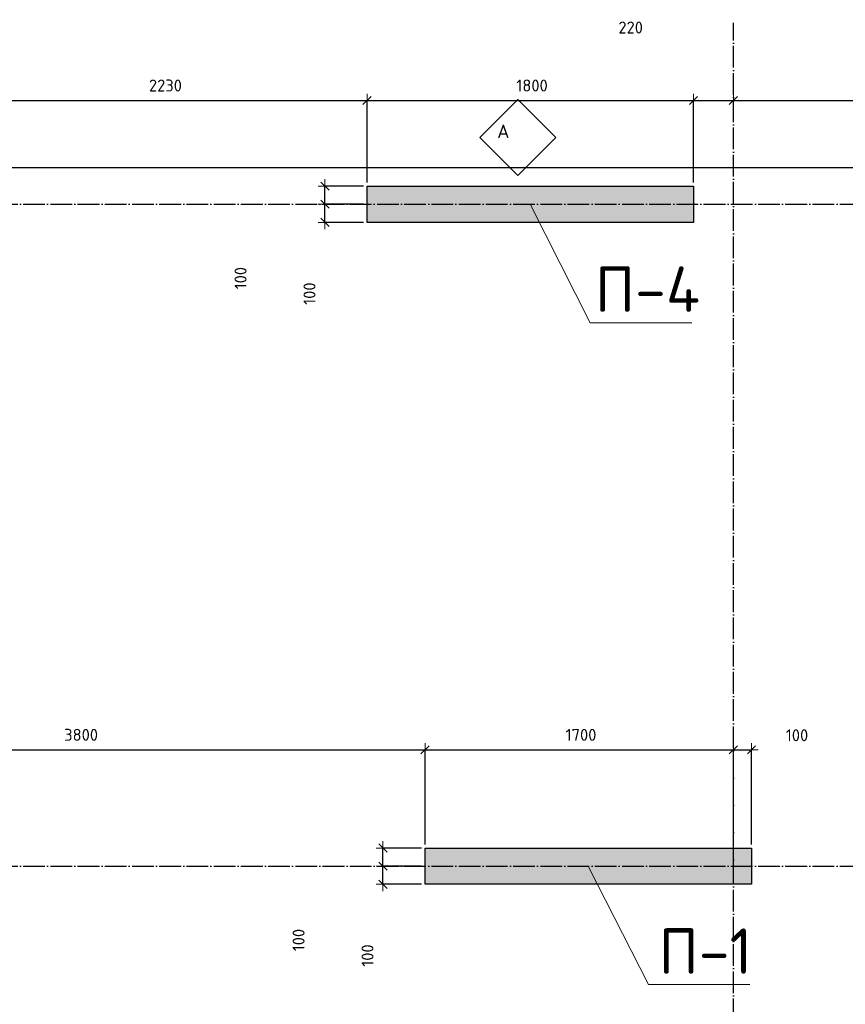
# Model space of a CAD drawing. Header units: millimetres. Extents: x -3057 to 112233, y -2869 to 47508.
# Tile 41 of 48: x 52765 to 57317, y 42078 to 47508. Entities that reach past the tile are written whole.
import ezdxf

# ---------------------------------------------------------------- set-up
doc = ezdxf.new("R2010")
doc.units = ezdxf.units.MM
doc.header["$PDMODE"] = 65
doc.linetypes.add('______11', pattern=[150, 120, -15, 0, -15])
doc.linetypes.add('______5', pattern=[330, 240, -30, 30, -30])
for name, color, linetype, lineweight in [('Standard', 7, 'Continuous', 25), ('Армирование стержнями_ общее', 40, 'Continuous', 35), ('Высотная отметка (отверстия)', 7, 'Continuous', 13), ('Размерная линия_ общее', 7, 'Continuous', 13)]:
    doc.layers.add(name, color=color, linetype=linetype, lineweight=lineweight)
doc.layers.add('Осевая линия_ общее', color=7, linetype='______5', lineweight=13, true_color=0xa0a0a0)
doc.styles.add('ISOCPEUR', font='ISOCPEUR')
doc.dimstyles.new('DIMSTYLE_3', dxfattribs={"dimtxt": 66, "dimasz": 75, "dimexe": 0, "dimexo": 0, "dimgap": 33, "dimtad": 2, "dimdec": 0, "dimrnd": 5, "dimzin": 12, "dimdsep": 46, "dimtxsty": 'ISOCPEUR', "dimblk1": 'ALL_ML_STRICH', "dimblk2": 'ALL_ML_STRICH', "dimsah": 1, "dimcen": 0, "dimclrd": 7, "dimclre": 256, "dimclrt": 7, "dimadec": 0, "dimazin": 0, "dimtfac": 1, "dimtdec": 0, "dimtix": 1, "dimtmove": 2, "dimatfit": 3, "dimfxl": 0, "dimtzin": 0, "dimlwd": 0, "dimlwe": -3, "dimarcsym": 0})
doc.dimstyles.new('DIMSTYLE_7', dxfattribs={"dimtxt": 66, "dimasz": 75, "dimexe": 0, "dimexo": 0, "dimgap": 33, "dimtad": 2, "dimdec": 0, "dimrnd": 5, "dimzin": 12, "dimdsep": 46, "dimtxsty": 'ISOCPEUR', "dimblk1": 'ALL_ML_STRICH', "dimblk2": 'ALL_ML_STRICH', "dimsah": 1, "dimcen": 0, "dimclrd": 7, "dimclre": 256, "dimclrt": 7, "dimadec": 0, "dimazin": 0, "dimtfac": 1, "dimtdec": 0, "dimtix": 1, "dimtmove": 2, "dimatfit": 3, "dimfxl": 0, "dimtvp": 1.2, "dimtzin": 0, "dimlwd": 0, "dimlwe": -3, "dimarcsym": 0})

# ---------------------------------------------------------------- blocks, each defined once
blk = doc.blocks.new('СЛОЖНЫЙ_ОБЪЕКТ_0')
at = {"layer": 'Осевая линия_ общее', "color": 253, "linetype": '______11', "lineweight": -3, "true_color": 0xa0a0a0, "transparency": 33554687}
for p, q in [((56700, -2590), (56700, 47490)), ((47230, 46490), (64210, 46490)), ((47230, 42840), (64210, 42840))]:
    blk.add_line(p, q, dxfattribs=at)
blk = doc.blocks.new('СЛОЖНЫЙ_ОБЪЕКТ_4')
at = {"layer": 'Армирование стержнями_ общее', "color": 7, "linetype": 'Continuous', "lineweight": 13, "transparency": 33554687}
blk.add_lwpolyline([(55511.5, 47068.3), (55301.5, 46858.3), (55511.5, 46648.3), (55721.5, 46858.3), (55511.5, 47068.3)], close=True, dxfattribs=at)
at = {"layer": 'Армирование стержнями_ общее', "color": 7, "linetype": 'Continuous', "lineweight": 13, "transparency": 33554687, "insert": (55397.6, 46892.2), "char_height": 75, "width": 98.182, "attachment_point": 4, "style": 'ISOCPEUR'}
blk.add_mtext('\\A1;{\\fISOCPEUR|i0|b0;\\H75.000000;\\W1.000000;\\C7;А}\\P', dxfattribs=at)
blk = doc.blocks.new('ALL_ML_STRICH')
at = {"color": 0, "linetype": 'ByBlock', "lineweight": -2}
for p, q in [((-1, 0), (0.5, 0)), ((-0.3, -0.3), (0.3, 0.3)), ((0, -0.5), (0, 0.5))]:
    blk.add_line(p, q, dxfattribs=at)
blk = doc.blocks.new('*D171')
at = {"layer": 'DEFPOINTS', "color": 7, "linetype": 'Continuous', "lineweight": 13, "transparency": 33554687}
for p in [(52450, 47061.7), (52450, 46590), (54680, 46590)]:
    blk.add_point(p, dxfattribs=at)
at = {"layer": 'Размерная линия_ общее', "color": 253, "linetype": 'Continuous', "lineweight": -2, "true_color": 0xa0a0a0, "transparency": 33554687}
for p, q in [((52450, 46610), (52450, 47061.7)), ((54680, 46610), (54680, 47061.7))]:
    blk.add_line(p, q, dxfattribs=at)
at = {"layer": 'Размерная линия_ общее', "color": 7, "linetype": 'Continuous', "lineweight": -2, "transparency": 33554687}
blk.add_line((52450, 47061.7), (54680, 47061.7), dxfattribs=at)
at = {"layer": 'Размерная линия_ общее', "color": 7, "linetype": 'Continuous', "lineweight": 13, "transparency": 33554687, "xscale": 75, "yscale": 75, "zscale": 75, "rotation": 180}
blk.add_blockref('ALL_ML_STRICH', (52450, 47061.7), dxfattribs=at)
at = {"layer": 'Размерная линия_ общее', "color": 7, "linetype": 'Continuous', "lineweight": 13, "transparency": 33554687, "xscale": 75, "yscale": 75, "zscale": 75}
blk.add_blockref('ALL_ML_STRICH', (54680, 47061.7), dxfattribs=at)
at = {"layer": 'Размерная линия_ общее', "color": 7, "linetype": 'Continuous', "lineweight": 13, "transparency": 33554687, "insert": (53568.3, 47144.7), "char_height": 66, "width": 264, "attachment_point": 5, "style": 'ISOCPEUR'}
blk.add_mtext('\\A1;{2230}', dxfattribs=at)
blk = doc.blocks.new('*D172')
at = {"layer": 'DEFPOINTS', "color": 7, "linetype": 'Continuous', "lineweight": 13, "transparency": 33554687}
for p in [(54680, 47061.7), (54680, 46590), (56480, 46590)]:
    blk.add_point(p, dxfattribs=at)
at = {"layer": 'Размерная линия_ общее', "color": 253, "linetype": 'Continuous', "lineweight": -2, "true_color": 0xa0a0a0, "transparency": 33554687}
for p, q in [((54680, 46610), (54680, 47061.7)), ((56480, 46610), (56480, 47061.7))]:
    blk.add_line(p, q, dxfattribs=at)
at = {"layer": 'Размерная линия_ общее', "color": 7, "linetype": 'Continuous', "lineweight": -2, "transparency": 33554687}
blk.add_line((54680, 47061.7), (56480, 47061.7), dxfattribs=at)
at = {"layer": 'Размерная линия_ общее', "color": 7, "linetype": 'Continuous', "lineweight": 13, "transparency": 33554687, "xscale": 75, "yscale": 75, "zscale": 75, "rotation": 180}
blk.add_blockref('ALL_ML_STRICH', (54680, 47061.7), dxfattribs=at)
at = {"layer": 'Размерная линия_ общее', "color": 7, "linetype": 'Continuous', "lineweight": 13, "transparency": 33554687, "xscale": 75, "yscale": 75, "zscale": 75}
blk.add_blockref('ALL_ML_STRICH', (56480, 47061.7), dxfattribs=at)
at = {"layer": 'Размерная линия_ общее', "color": 7, "linetype": 'Continuous', "lineweight": 13, "transparency": 33554687, "insert": (55589.9, 47144.7), "char_height": 66, "width": 264, "attachment_point": 5, "style": 'ISOCPEUR'}
blk.add_mtext('\\A1;{1800}', dxfattribs=at)
blk = doc.blocks.new('*D173')
at = {"layer": 'DEFPOINTS', "color": 7, "linetype": 'Continuous', "lineweight": 13, "transparency": 33554687}
for p in [(56480, 47061.7), (56700, 46922.4), (56480, 46590)]:
    blk.add_point(p, dxfattribs=at)
at = {"layer": 'Размерная линия_ общее', "color": 253, "linetype": 'Continuous', "lineweight": -2, "true_color": 0xa0a0a0, "transparency": 33554687}
for p, q in [((56480, 46610), (56480, 47061.7)), ((56700, 46942.4), (56700, 47061.7))]:
    blk.add_line(p, q, dxfattribs=at)
at = {"layer": 'Размерная линия_ общее', "color": 7, "linetype": 'Continuous', "lineweight": -2, "transparency": 33554687}
blk.add_line((56480, 47061.7), (56700, 47061.7), dxfattribs=at)
at = {"layer": 'Размерная линия_ общее', "color": 7, "linetype": 'Continuous', "lineweight": 13, "transparency": 33554687, "xscale": 75, "yscale": 75, "zscale": 75, "rotation": 180}
blk.add_blockref('ALL_ML_STRICH', (56480, 47061.7), dxfattribs=at)
at = {"layer": 'Размерная линия_ общее', "color": 7, "linetype": 'Continuous', "lineweight": 13, "transparency": 33554687, "xscale": 75, "yscale": 75, "zscale": 75}
blk.add_blockref('ALL_ML_STRICH', (56700, 47061.7), dxfattribs=at)
at = {"layer": 'Размерная линия_ общее', "color": 7, "linetype": 'Continuous', "lineweight": 13, "transparency": 33554687, "insert": (56133.7, 47464.4), "char_height": 66, "width": 198, "attachment_point": 5, "style": 'ISOCPEUR'}
blk.add_mtext('\\A1;{220}', dxfattribs=at)
blk = doc.blocks.new('*D174')
at = {"layer": 'DEFPOINTS', "color": 7, "linetype": 'Continuous', "lineweight": 13, "transparency": 33554687}
for p in [(56700, 47061.7), (58400, 46972.2), (56700, 46922.4)]:
    blk.add_point(p, dxfattribs=at)
at = {"layer": 'Размерная линия_ общее', "color": 253, "linetype": 'Continuous', "lineweight": -2, "true_color": 0xa0a0a0, "transparency": 33554687}
for p, q in [((56700, 46942.4), (56700, 47061.7)), ((58400, 46992.2), (58400, 47061.7))]:
    blk.add_line(p, q, dxfattribs=at)
at = {"layer": 'Размерная линия_ общее', "color": 7, "linetype": 'Continuous', "lineweight": -2, "transparency": 33554687}
blk.add_line((56700, 47061.7), (58400, 47061.7), dxfattribs=at)
at = {"layer": 'Размерная линия_ общее', "color": 7, "linetype": 'Continuous', "lineweight": 13, "transparency": 33554687, "xscale": 75, "yscale": 75, "zscale": 75, "rotation": 180}
blk.add_blockref('ALL_ML_STRICH', (56700, 47061.7), dxfattribs=at)
at = {"layer": 'Размерная линия_ общее', "color": 7, "linetype": 'Continuous', "lineweight": 13, "transparency": 33554687, "xscale": 75, "yscale": 75, "zscale": 75}
blk.add_blockref('ALL_ML_STRICH', (58400, 47061.7), dxfattribs=at)
at = {"layer": 'Размерная линия_ общее', "color": 7, "linetype": 'Continuous', "lineweight": 13, "transparency": 33554687, "insert": (57559.9, 47144.7), "char_height": 66, "width": 264, "attachment_point": 5, "style": 'ISOCPEUR'}
blk.add_mtext('\\A1;{1700}', dxfattribs=at)
blk = doc.blocks.new('*D181')
at = {"layer": 'DEFPOINTS', "color": 7, "linetype": 'Continuous', "lineweight": 13, "transparency": 33554687}
for p in [(51200, 43481.1), (51200, 42940), (55000, 42940)]:
    blk.add_point(p, dxfattribs=at)
at = {"layer": 'Размерная линия_ общее', "color": 253, "linetype": 'Continuous', "lineweight": -2, "true_color": 0xa0a0a0, "transparency": 33554687}
for p, q in [((51200, 42960), (51200, 43481.1)), ((55000, 42960), (55000, 43481.1))]:
    blk.add_line(p, q, dxfattribs=at)
at = {"layer": 'Размерная линия_ общее', "color": 7, "linetype": 'Continuous', "lineweight": -2, "transparency": 33554687}
blk.add_line((51200, 43481.1), (55000, 43481.1), dxfattribs=at)
at = {"layer": 'Размерная линия_ общее', "color": 7, "linetype": 'Continuous', "lineweight": 13, "transparency": 33554687, "xscale": 75, "yscale": 75, "zscale": 75, "rotation": 180}
blk.add_blockref('ALL_ML_STRICH', (51200, 43481.1), dxfattribs=at)
at = {"layer": 'Размерная линия_ общее', "color": 7, "linetype": 'Continuous', "lineweight": 13, "transparency": 33554687, "xscale": 75, "yscale": 75, "zscale": 75}
blk.add_blockref('ALL_ML_STRICH', (55000, 43481.1), dxfattribs=at)
at = {"layer": 'Размерная линия_ общее', "color": 7, "linetype": 'Continuous', "lineweight": 13, "transparency": 33554687, "insert": (53103.3, 43564.1), "char_height": 66, "width": 264, "attachment_point": 5, "style": 'ISOCPEUR'}
blk.add_mtext('\\A1;{3800}', dxfattribs=at)
blk = doc.blocks.new('*D182')
at = {"layer": 'DEFPOINTS', "color": 7, "linetype": 'Continuous', "lineweight": 13, "transparency": 33554687}
for p in [(55000, 43481.1), (55000, 42940), (56700, 42840)]:
    blk.add_point(p, dxfattribs=at)
at = {"layer": 'Размерная линия_ общее', "color": 253, "linetype": 'Continuous', "lineweight": -2, "true_color": 0xa0a0a0, "transparency": 33554687}
for p, q in [((55000, 42960), (55000, 43481.1)), ((56700, 42860), (56700, 43481.1))]:
    blk.add_line(p, q, dxfattribs=at)
at = {"layer": 'Размерная линия_ общее', "color": 7, "linetype": 'Continuous', "lineweight": -2, "transparency": 33554687}
blk.add_line((55000, 43481.1), (56700, 43481.1), dxfattribs=at)
at = {"layer": 'Размерная линия_ общее', "color": 7, "linetype": 'Continuous', "lineweight": 13, "transparency": 33554687, "xscale": 75, "yscale": 75, "zscale": 75, "rotation": 180}
blk.add_blockref('ALL_ML_STRICH', (55000, 43481.1), dxfattribs=at)
at = {"layer": 'Размерная линия_ общее', "color": 7, "linetype": 'Continuous', "lineweight": 13, "transparency": 33554687, "xscale": 75, "yscale": 75, "zscale": 75}
blk.add_blockref('ALL_ML_STRICH', (56700, 43481.1), dxfattribs=at)
at = {"layer": 'Размерная линия_ общее', "color": 7, "linetype": 'Continuous', "lineweight": 13, "transparency": 33554687, "insert": (55859.9, 43564.1), "char_height": 66, "width": 264, "attachment_point": 5, "style": 'ISOCPEUR'}
blk.add_mtext('\\A1;{1700}', dxfattribs=at)
blk = doc.blocks.new('*D183')
at = {"layer": 'DEFPOINTS', "color": 7, "linetype": 'Continuous', "lineweight": 13, "transparency": 33554687}
for p in [(56700, 43481.1), (56800, 42940), (56700, 42840)]:
    blk.add_point(p, dxfattribs=at)
at = {"layer": 'Размерная линия_ общее', "color": 253, "linetype": 'Continuous', "lineweight": -2, "true_color": 0xa0a0a0, "transparency": 33554687}
for p, q in [((56700, 42860), (56700, 43481.1)), ((56800, 42960), (56800, 43481.1))]:
    blk.add_line(p, q, dxfattribs=at)
at = {"layer": 'Размерная линия_ общее', "color": 7, "linetype": 'Continuous', "lineweight": -2, "transparency": 33554687}
blk.add_line((56700, 43481.1), (56800, 43481.1), dxfattribs=at)
at = {"layer": 'Размерная линия_ общее', "color": 7, "linetype": 'Continuous', "lineweight": 13, "transparency": 33554687, "xscale": 75, "yscale": 75, "zscale": 75, "rotation": 180}
blk.add_blockref('ALL_ML_STRICH', (56700, 43481.1), dxfattribs=at)
at = {"layer": 'Размерная линия_ общее', "color": 7, "linetype": 'Continuous', "lineweight": 13, "transparency": 33554687, "xscale": 75, "yscale": 75, "zscale": 75}
blk.add_blockref('ALL_ML_STRICH', (56800, 43481.1), dxfattribs=at)
at = {"layer": 'Размерная линия_ общее', "color": 7, "linetype": 'Continuous', "lineweight": 13, "transparency": 33554687, "insert": (57051, 43561.8), "char_height": 66, "width": 198, "attachment_point": 5, "style": 'ISOCPEUR'}
blk.add_mtext('\\A1;{100}', dxfattribs=at)
blk = doc.blocks.new('*D237')
at = {"layer": 'DEFPOINTS', "color": 7, "linetype": 'Continuous', "lineweight": 13, "transparency": 33554687}
for p in [(55000, 42840), (54768, 42740), (55000, 42740)]:
    blk.add_point(p, dxfattribs=at)
at = {"layer": 'Размерная линия_ общее', "color": 253, "linetype": 'Continuous', "lineweight": -2, "true_color": 0xa0a0a0, "transparency": 33554687}
for p, q in [((54980, 42840), (54768, 42840)), ((54980, 42740), (54768, 42740))]:
    blk.add_line(p, q, dxfattribs=at)
at = {"layer": 'Размерная линия_ общее', "color": 7, "linetype": 'Continuous', "lineweight": -2, "transparency": 33554687}
blk.add_line((54768, 42740), (54768, 42840), dxfattribs=at)
at = {"layer": 'Размерная линия_ общее', "color": 7, "linetype": 'Continuous', "lineweight": 13, "transparency": 33554687, "xscale": 75, "yscale": 75, "zscale": 75}
for p, rotation in [((54768, 42840), 90), ((54768, 42740), 270)]:
    blk.add_blockref('ALL_ML_STRICH', p, dxfattribs=dict(at, rotation=rotation))
at = {"layer": 'Размерная линия_ общее', "color": 7, "linetype": 'Continuous', "lineweight": 13, "transparency": 33554687, "insert": (54682.6, 42347.1), "char_height": 66, "width": 198, "attachment_point": 5, "rotation": 90, "style": 'ISOCPEUR'}
blk.add_mtext('\\A1;{100}', dxfattribs=at)
blk = doc.blocks.new('*D238')
at = {"layer": 'DEFPOINTS', "color": 7, "linetype": 'Continuous', "lineweight": 13, "transparency": 33554687}
for p in [(55000, 42940), (54768, 42840), (55000, 42840)]:
    blk.add_point(p, dxfattribs=at)
at = {"layer": 'Размерная линия_ общее', "color": 253, "linetype": 'Continuous', "lineweight": -2, "true_color": 0xa0a0a0, "transparency": 33554687}
for p, q in [((54980, 42940), (54768, 42940)), ((54980, 42840), (54768, 42840))]:
    blk.add_line(p, q, dxfattribs=at)
at = {"layer": 'Размерная линия_ общее', "color": 7, "linetype": 'Continuous', "lineweight": -2, "transparency": 33554687}
blk.add_line((54768, 42840), (54768, 42940), dxfattribs=at)
at = {"layer": 'Размерная линия_ общее', "color": 7, "linetype": 'Continuous', "lineweight": 13, "transparency": 33554687, "xscale": 75, "yscale": 75, "zscale": 75}
for p, rotation in [((54768, 42940), 90), ((54768, 42840), 270)]:
    blk.add_blockref('ALL_ML_STRICH', p, dxfattribs=dict(at, rotation=rotation))
at = {"layer": 'Размерная линия_ общее', "color": 7, "linetype": 'Continuous', "lineweight": 13, "transparency": 33554687, "insert": (54302.6, 42432.4), "char_height": 66, "width": 198, "attachment_point": 5, "rotation": 90, "style": 'ISOCPEUR'}
blk.add_mtext('\\A1;{100}', dxfattribs=at)
blk = doc.blocks.new('*D281')
at = {"layer": 'DEFPOINTS', "color": 7, "linetype": 'Continuous', "lineweight": 13, "transparency": 33554687}
for p in [(54680, 46490), (54448, 46390), (54680, 46390)]:
    blk.add_point(p, dxfattribs=at)
at = {"layer": 'Размерная линия_ общее', "color": 253, "linetype": 'Continuous', "lineweight": -2, "true_color": 0xa0a0a0, "transparency": 33554687}
for p, q in [((54660, 46490), (54448, 46490)), ((54660, 46390), (54448, 46390))]:
    blk.add_line(p, q, dxfattribs=at)
at = {"layer": 'Размерная линия_ общее', "color": 7, "linetype": 'Continuous', "lineweight": -2, "transparency": 33554687}
blk.add_line((54448, 46390), (54448, 46490), dxfattribs=at)
at = {"layer": 'Размерная линия_ общее', "color": 7, "linetype": 'Continuous', "lineweight": 13, "transparency": 33554687, "xscale": 75, "yscale": 75, "zscale": 75}
for p, rotation in [((54448, 46490), 90), ((54448, 46390), 270)]:
    blk.add_blockref('ALL_ML_STRICH', p, dxfattribs=dict(at, rotation=rotation))
at = {"layer": 'Размерная линия_ общее', "color": 7, "linetype": 'Continuous', "lineweight": 13, "transparency": 33554687, "insert": (54362.6, 45997.1), "char_height": 66, "width": 198, "attachment_point": 5, "rotation": 90, "style": 'ISOCPEUR'}
blk.add_mtext('\\A1;{100}', dxfattribs=at)
blk = doc.blocks.new('*D282')
at = {"layer": 'DEFPOINTS', "color": 7, "linetype": 'Continuous', "lineweight": 13, "transparency": 33554687}
for p in [(54680, 46590), (54448, 46490), (54680, 46490)]:
    blk.add_point(p, dxfattribs=at)
at = {"layer": 'Размерная линия_ общее', "color": 253, "linetype": 'Continuous', "lineweight": -2, "true_color": 0xa0a0a0, "transparency": 33554687}
for p, q in [((54660, 46590), (54448, 46590)), ((54660, 46490), (54448, 46490))]:
    blk.add_line(p, q, dxfattribs=at)
at = {"layer": 'Размерная линия_ общее', "color": 7, "linetype": 'Continuous', "lineweight": -2, "transparency": 33554687}
blk.add_line((54448, 46490), (54448, 46590), dxfattribs=at)
at = {"layer": 'Размерная линия_ общее', "color": 7, "linetype": 'Continuous', "lineweight": 13, "transparency": 33554687, "xscale": 75, "yscale": 75, "zscale": 75}
for p, rotation in [((54448, 46590), 90), ((54448, 46490), 270)]:
    blk.add_blockref('ALL_ML_STRICH', p, dxfattribs=dict(at, rotation=rotation))
at = {"layer": 'Размерная линия_ общее', "color": 7, "linetype": 'Continuous', "lineweight": 13, "transparency": 33554687, "insert": (53982.6, 46082.4), "char_height": 66, "width": 198, "attachment_point": 5, "rotation": 90, "style": 'ISOCPEUR'}
blk.add_mtext('\\A1;{100}', dxfattribs=at)

msp = doc.modelspace()

# ---------------------------------------------------------------- hatches: boundary and pattern name
at = {"linetype": 'Continuous', "lineweight": 13, "transparency": 33554687}
msp.add_hatch(color=7, dxfattribs=at).paths.add_polyline_path([(55000, 42940), (55000, 42740), (56800, 42740), (56800, 42940)])
at = {"layer": 'Standard', "linetype": 'Continuous', "lineweight": 13, "transparency": 33554687}
msp.add_hatch(color=7, dxfattribs=at).paths.add_polyline_path([(54680, 46590), (54680, 46390), (56480, 46390), (56480, 46590)])

# ---------------------------------------------------------------- linework, layer by layer
at = {"color": 7, "linetype": 'Continuous', "lineweight": -3, "transparency": 33554687}
for p, q in [((55000, 42740), (55000, 42940)), ((55000, 42940), (56800, 42940)), ((56800, 42940), (56800, 42740)), ((56800, 42740), (55000, 42740))]:
    msp.add_line(p, q, dxfattribs=at)
at = {"layer": 'Standard', "color": 7, "linetype": 'Continuous', "lineweight": -3, "transparency": 33554687}
for p, q in [((54680, 46390), (54680, 46590)), ((54680, 46590), (56480, 46590)), ((56480, 46590), (56480, 46390)), ((56480, 46390), (54680, 46390))]:
    msp.add_line(p, q, dxfattribs=at)
at = {"layer": 'Standard', "color": 7, "linetype": 'Continuous', "lineweight": 25, "transparency": 33554687}
msp.add_lwpolyline([(49650, -350.2), (75250, -350.2), (75250, 46690), (49650, 46690), (49650, -350.2)], dxfattribs=at)
at = {"layer": 'Высотная отметка (отверстия)', "color": 7, "linetype": 'Continuous', "lineweight": 13, "transparency": 33554687}
for points in [[(55580, 46490), (55911.2, 45836.5), (56471.2, 45836.5)], [(55900, 42840), (56231.2, 42186.5), (56791.2, 42186.5)], [(55900, 42840), (56231.2, 42186.5), (56791.2, 42186.5)]]:
    msp.add_lwpolyline(points, dxfattribs=at)

# ---------------------------------------------------------------- block references
at = {"layer": 'Армирование стержнями_ общее', "color": 7, "linetype": 'Continuous', "lineweight": 13, "transparency": 33554687}
msp.add_blockref('СЛОЖНЫЙ_ОБЪЕКТ_4', (0, 0), dxfattribs=at)
at = {"layer": 'Осевая линия_ общее', "color": 253, "linetype": '______11', "lineweight": -3, "true_color": 0xa0a0a0, "transparency": 33554687}
msp.add_blockref('СЛОЖНЫЙ_ОБЪЕКТ_0', (0, 0), dxfattribs=at)

# ---------------------------------------------------------------- texts
at = {"layer": 'Высотная отметка (отверстия)', "color": 7, "linetype": 'Continuous', "lineweight": 13, "transparency": 33554687, "char_height": 75, "attachment_point": 8, "style": 'ISOCPEUR'}
for s, insert, width in [('\\A1;{\\fISOCPEUR|i0|b0;\\H250.000000;\\W1.000000;\\C7;П-4}\\P', (56226.2, 45896.5), 690), ('\\A1;{\\fISOCPEUR|i0|b0;\\H250.000000;\\W1.000000;\\C7;П-1}\\P', (56546.2, 42246.5), 604.167), ('\\A1;{\\fISOCPEUR|i0|b0;\\H250.000000;\\W1.000000;\\C7;П-1}\\P', (56546.2, 42246.5), 604.167)]:
    msp.add_mtext(s, dxfattribs=dict(at, insert=insert, width=width))

# ---------------------------------------------------------------- dimensions: what is measured, and where the dimension line sits
at = {"layer": 'Размерная линия_ общее', "color": 7, "linetype": 'Continuous', "lineweight": 13, "transparency": 33554687}
for base, p1, p2, dimstyle, picture, middle in [((56700, 47061.7), (56480, 46610), (56700, 46942.4), 'DIMSTYLE_3', '*D173', (56133.7, 47464.4)), ((54680, 47061.7), (52450, 46610), (54680, 46610), 'DIMSTYLE_3', '*D171', (53568.3, 47144.7)), ((56480, 47061.7), (54680, 46610), (56480, 46610), 'DIMSTYLE_3', '*D172', (55589.9, 47144.7)), ((58400, 47061.7), (56700, 46942.4), (58400, 46992.2), 'DIMSTYLE_3', '*D174', (57559.9, 47144.7)), ((55000, 43481.1), (51200, 42960), (55000, 42960), 'DIMSTYLE_3', '*D181', (53103.3, 43564.1)), ((56700, 43481.1), (55000, 42960), (56700, 42860), 'DIMSTYLE_3', '*D182', (55859.9, 43564.1)), ((56800, 43481.1), (56700, 42860), (56800, 42960), 'DIMSTYLE_7', '*D183', (57051, 43561.8))]:
    dim = msp.add_linear_dim(base=base, p1=p1, p2=p2, dimstyle=dimstyle, override={"dimpost": '<>', "dimclrd": 7, "dimclre": 253, "dimclrt": 7, "dimlwd": 0, "dimlwe": 65533}, dxfattribs=at)
    dim.commit()
    dim.dimension.update_dxf_attribs({"geometry": picture, "text_midpoint": middle, "dimtype": 160})
for base, p1, p2, picture, middle in [((54448, 46590), (54660, 46490), (54660, 46590), '*D282', (53982.6, 46082.4)), ((54448, 46490), (54660, 46390), (54660, 46490), '*D281', (54362.6, 45997.1)), ((54768, 42940), (54980, 42840), (54980, 42940), '*D238', (54302.6, 42432.4)), ((54768, 42840), (54980, 42740), (54980, 42840), '*D237', (54682.6, 42347.1))]:
    dim = msp.add_linear_dim(base=base, p1=p1, p2=p2, angle=90, dimstyle='DIMSTYLE_7', override={"dimpost": '<>', "dimclrd": 7, "dimclre": 253, "dimclrt": 7, "dimlwd": 0, "dimlwe": 65533}, dxfattribs=at)
    dim.commit()
    dim.dimension.update_dxf_attribs({"geometry": picture, "text_midpoint": middle, "dimtype": 160})

doc.saveas('drawing.dxf')
